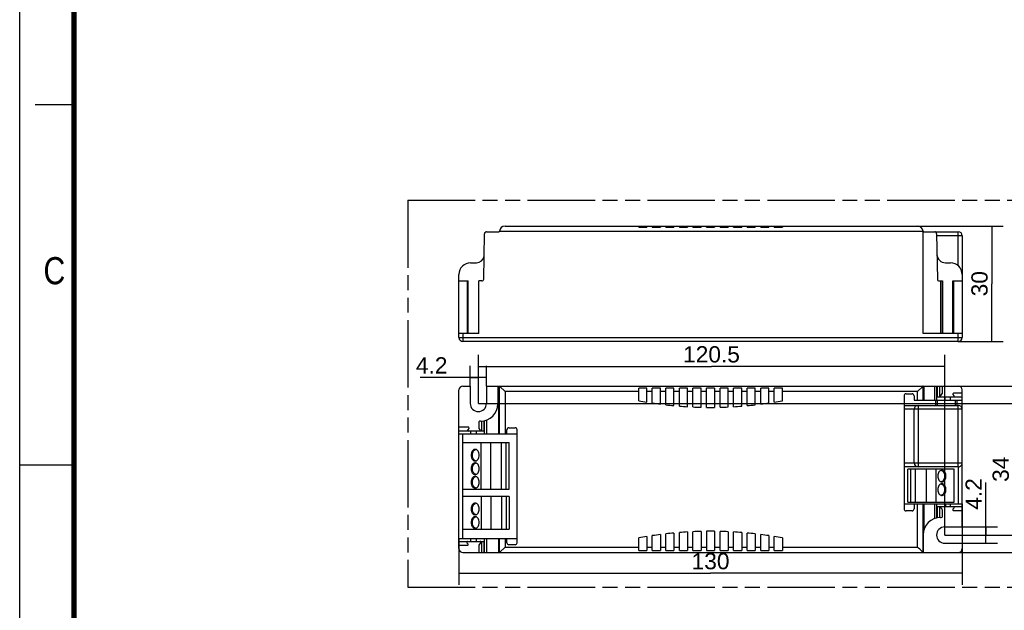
# Model space of a CAD drawing. Header units: millimetres. Extents: x 0 to 210, y 0 to 297.
# Tile 2 of 7: x 0 to 127, y 130 to 206. Entities that reach past the tile are written whole.
import ezdxf
from ezdxf.enums import TextEntityAlignment as Align

# ---------------------------------------------------------------- set-up
doc = ezdxf.new("R2010")
doc.units = ezdxf.units.MM
doc.header["$LTSCALE"] = 19.36
doc.linetypes.add('PHANTOM', pattern=[0.8, 0.45, -0.05, 0.1, -0.05, 0.1, -0.05])
doc.layers.get('0').update_dxf_attribs({"linetype": 'CONTINUOUS'})
doc.layers.add('DEFAULT_3', color=7, linetype='PHANTOM')
doc.layers.add('Z_DIM_2D', color=7, linetype='CONTINUOUS')
doc.styles.add('TEXTSTYLE_2', font='txt', dxfattribs={"width": 0.75})
doc.styles.add('TEXTSTYLE_3', font='helveticaneueltw1g-ltcn.otf')
doc.dimstyles.new('DIMSTYLE_1', dxfattribs={"dimtxt": 2.1, "dimasz": 3.5, "dimexe": 1.5, "dimexo": 0, "dimgap": 0.525, "dimtad": 1, "dimdec": 3, "dimlfac": 2, "dimdsep": 46, "dimtxsty": 'TEXTSTYLE_3', "dimcen": 0.09, "dimclrt": 5, "dimadec": 0, "dimazin": 0, "dimtp": 0.5, "dimtm": 0.5, "dimtfac": 1, "dimtdec": 3, "dimtofl": 0, "dimtmove": 0, "dimatfit": 3, "dimfxl": 0, "dimtolj": 1, "dimarcsym": 0})
doc.dimstyles.new('DIMSTYLE_2', dxfattribs={"dimtxt": 2.1, "dimasz": 3.5, "dimexe": 1.5, "dimexo": 0, "dimgap": 0.525, "dimtad": 1, "dimdec": 3, "dimlfac": 2, "dimdsep": 46, "dimtxsty": 'TEXTSTYLE_3', "dimcen": 0.09, "dimclrt": 5, "dimadec": 0, "dimazin": 0, "dimtp": 0.3, "dimtm": 0.3, "dimtfac": 1, "dimtdec": 3, "dimtofl": 0, "dimtmove": 0, "dimatfit": 3, "dimfxl": 0, "dimtolj": 1, "dimarcsym": 0})
doc.dimstyles.new('DIMSTYLE_3', dxfattribs={"dimtxt": 2.1, "dimasz": 3.5, "dimexe": 1.5, "dimexo": 0, "dimgap": 0.525, "dimtad": 1, "dimdec": 0, "dimlfac": 2, "dimdsep": 46, "dimtxsty": 'TEXTSTYLE_3', "dimcen": 0.09, "dimclrt": 5, "dimadec": 0, "dimazin": 0, "dimtp": 0.2, "dimtm": 0.2, "dimtfac": 1, "dimtdec": 0, "dimtofl": 0, "dimtmove": 0, "dimatfit": 3, "dimfxl": 0, "dimtolj": 1, "dimarcsym": 0})
doc.dimstyles.new('DIMSTYLE_4', dxfattribs={"dimtxt": 2.1, "dimasz": 3.5, "dimexe": 1.5, "dimexo": 0, "dimgap": 0.525, "dimtad": 1, "dimdec": 3, "dimlfac": 2, "dimdsep": 46, "dimtxsty": 'TEXTSTYLE_3', "dimcen": 0.09, "dimclrt": 5, "dimadec": 0, "dimazin": 0, "dimtp": 0.1, "dimtm": 0.1, "dimtfac": 1, "dimtdec": 3, "dimtofl": 0, "dimtmove": 0, "dimatfit": 3, "dimfxl": 0, "dimtolj": 1, "dimarcsym": 0})

# ---------------------------------------------------------------- blocks, each defined once
blk = doc.blocks.new('*D1')
at = {"layer": 'Z_DIM_2D', "color": 2, "linetype": 'Continuous'}
for p, q in [((121.75, 143.48), (121.75, 132.99)), ((56.75, 138.98), (56.75, 132.99)), ((56.75, 134.49), (89.25, 134.49)), ((121.75, 134.49), (89.25, 134.49))]:
    blk.add_line(p, q, dxfattribs=at)
at = {"layer": 'Z_DIM_2D', "color": 5, "linetype": 'Continuous', "style": 'TEXTSTYLE_3'}
blk.add_text('130', height=2.1, dxfattribs=at).set_placement((89.25, 135.01), align=Align.CENTER)
blk = doc.blocks.new('_NONE')
blk = doc.blocks.new('*D2')
at = {"layer": 'Z_DIM_2D', "color": 2, "linetype": 'Continuous'}
for p, q in [((116.71, 158.68), (133.73, 158.68)), ((132.23, 158.68), (132.23, 147.93)), ((132.23, 137.18), (132.23, 147.93)), ((116.71, 137.18), (133.73, 137.18))]:
    blk.add_line(p, q, dxfattribs=at)
at = {"layer": 'Z_DIM_2D', "color": 5, "linetype": 'Continuous', "style": 'TEXTSTYLE_3'}
blk.add_text('43', height=2.1, rotation=90, dxfattribs=at).set_placement((131.71, 147.93), align=Align.CENTER)
blk = doc.blocks.new('*D3')
at = {"layer": 'Z_DIM_2D', "color": 2, "linetype": 'Continuous'}
for p, q in [((116, 179.35), (127.07, 179.35)), ((125.57, 179.35), (125.57, 171.9)), ((125.57, 164.45), (125.57, 171.9)), ((121.25, 164.45), (127.07, 164.45))]:
    blk.add_line(p, q, dxfattribs=at)
at = {"layer": 'Z_DIM_2D', "color": 5, "linetype": 'Continuous', "style": 'TEXTSTYLE_3'}
blk.add_text('30', height=2.1, rotation=90, dxfattribs=at).set_placement((125.04, 171.9), align=Align.CENTER)
blk = doc.blocks.new('*D4')
at = {"layer": 'Z_DIM_2D', "color": 2, "linetype": 'Continuous'}
for p, q in [((124.81, 139.43), (124.81, 146.23)), ((121.75, 140.48), (126.31, 140.48)), ((124.81, 140.48), (124.81, 139.43)), ((124.81, 138.38), (124.81, 139.43)), ((121.75, 138.38), (126.31, 138.38))]:
    blk.add_line(p, q, dxfattribs=at)
at = {"layer": 'Z_DIM_2D', "color": 5, "linetype": 'Continuous', "style": 'TEXTSTYLE_3'}
blk.add_text('4.2', height=2.1, rotation=90, dxfattribs=at).set_placement((124.29, 142.7))
blk = doc.blocks.new('*D5')
at = {"layer": 'Z_DIM_2D', "color": 2, "linetype": 'Continuous'}
for p, q in [((58.2, 158.68), (58.2, 161.28)), ((60.3, 158.68), (60.3, 161.28)), ((59.25, 159.78), (51.73, 159.78)), ((58.2, 159.78), (59.25, 159.78)), ((60.3, 159.78), (59.25, 159.78))]:
    blk.add_line(p, q, dxfattribs=at)
at = {"layer": 'Z_DIM_2D', "color": 5, "linetype": 'Continuous', "style": 'TEXTSTYLE_3'}
blk.add_text('4.2', height=2.1, dxfattribs=at).set_placement((55.26, 160.3), align=Align.RIGHT)
blk = doc.blocks.new('*D6')
at = {"layer": 'Z_DIM_2D', "color": 2, "linetype": 'Continuous'}
for p, q in [((59.25, 156.43), (59.25, 162.7)), ((119.5, 139.43), (119.5, 162.7)), ((59.25, 161.2), (89.37, 161.2)), ((119.5, 161.2), (89.37, 161.2))]:
    blk.add_line(p, q, dxfattribs=at)
at = {"layer": 'Z_DIM_2D', "color": 5, "linetype": 'Continuous', "style": 'TEXTSTYLE_3'}
blk.add_text('120.5', height=2.1, dxfattribs=at).set_placement((89.37, 161.73), align=Align.CENTER)
blk = doc.blocks.new('*D7')
at = {"layer": 'Z_DIM_2D', "color": 2, "linetype": 'Continuous'}
for p, q in [((59.25, 156.43), (129.8, 156.43)), ((128.3, 156.43), (128.3, 147.93)), ((128.3, 139.43), (128.3, 147.93)), ((119.5, 139.43), (129.8, 139.43))]:
    blk.add_line(p, q, dxfattribs=at)
at = {"layer": 'Z_DIM_2D', "color": 5, "linetype": 'Continuous', "style": 'TEXTSTYLE_3'}
blk.add_text('34', height=2.1, rotation=90, dxfattribs=at).set_placement((127.78, 147.93), align=Align.CENTER)

msp = doc.modelspace()

# ---------------------------------------------------------------- linework, layer by layer
at = {"color": 2, "linetype": 'Continuous'}
for p, q in [((0, 0), (0, 297)), ((7, 195), (2, 195)), ((0, 148.5), (7, 148.5))]:
    msp.add_line(p, q, dxfattribs=at)
at = {"color": 7, "linetype": 'Continuous'}
for p, q in [((62.69753, 179.35269), (115.99811, 179.35269)), ((79.9741, 179.20269), (79.9741, 179.35269)), ((81.0241, 179.35269), (81.0241, 179.20269)), ((81.7241, 179.20269), (81.7241, 179.35269)), ((82.7741, 179.35269), (82.7741, 179.20269)), ((83.4741, 179.20269), (83.4741, 179.35269)), ((84.5241, 179.35269), (84.5241, 179.20269)), ((85.2241, 179.20269), (85.2241, 179.35269)), ((86.2741, 179.35269), (86.2741, 179.20269)), ((86.9741, 179.20269), (86.9741, 179.35269)), ((88.0241, 179.35269), (88.0241, 179.20269)), ((88.7241, 179.20269), (88.7241, 179.35269)), ((89.7741, 179.35269), (89.7741, 179.20269)), ((90.4741, 179.20269), (90.4741, 179.35269)), ((91.5241, 179.35269), (91.5241, 179.20269)), ((92.2241, 179.20269), (92.2241, 179.35269)), ((93.2741, 179.35269), (93.2741, 179.20269)), ((93.9741, 179.20269), (93.9741, 179.35269)), ((95.0241, 179.35269), (95.0241, 179.20269)), ((95.7241, 179.20269), (95.7241, 179.35269)), ((96.7741, 179.35269), (96.7741, 179.20269)), ((97.4741, 179.20269), (97.4741, 179.35269)), ((98.5241, 179.35269), (98.5241, 179.20269)), ((59.94254, 172.49833), (60.04481, 178.35705)), ((60.29477, 178.60269), (61.8991, 178.60269)), ((79.9741, 179.20269), (81.0241, 179.20269)), ((81.7241, 179.20269), (82.7741, 179.20269)), ((83.4741, 179.20269), (84.5241, 179.20269)), ((85.2241, 179.20269), (86.2741, 179.20269)), ((86.9741, 179.20269), (88.0241, 179.20269)), ((88.7241, 179.20269), (89.7741, 179.20269)), ((90.4741, 179.20269), (91.5241, 179.20269)), ((92.2241, 179.20269), (93.2741, 179.20269)), ((93.9741, 179.20269), (95.0241, 179.20269)), ((95.7241, 179.20269), (96.7741, 179.20269)), ((97.4741, 179.20269), (98.5241, 179.20269)), ((116.7331, 165.45269), (116.7331, 178.6254)), ((116.79655, 178.60269), (121.2491, 178.60268)), ((118.45338, 178.35705), (118.55565, 172.49833)), ((121.7491, 178.10268), (121.7491, 164.95269)), ((58.24901, 174.60269), (59.00367, 174.60269)), ((119.60969, 174.60413), (120.24912, 174.60413)), ((56.7491, 164.95269), (56.7491, 173.10254)), ((56.7491, 172.25269), (57.95213, 172.25269)), ((57.85249, 165.45269), (57.85249, 172.25269)), ((57.9521, 165.45269), (57.9521, 172.25269)), ((59.2996, 165.45269), (59.2996, 172.25269)), ((59.69258, 172.25269), (59.2996, 172.25269)), ((118.80561, 172.25269), (119.19735, 172.25269)), ((119.19735, 172.25269), (119.19735, 165.45269)), ((120.54008, 165.45269), (120.54008, 172.25269)), ((120.54016, 172.25269), (121.7491, 172.25269)), ((120.63968, 172.25269), (120.63968, 165.45269)), ((59.2996, 165.45269), (56.7491, 165.45269)), ((121.7491, 165.45269), (116.7331, 165.45269)), ((121.2491, 164.45269), (57.2491, 164.45269)), ((56.7491, 137.67605), (56.7491, 158.17605)), ((57.2491, 158.67605), (58.1991, 158.67605)), ((58.1991, 158.67605), (58.1991, 156.42605)), ((60.2991, 158.67605), (60.2991, 156.42605)), ((60.2991, 158.67605), (121.2491, 158.67605)), ((61.7651, 158.67605), (61.7651, 156.37654)), ((61.9989, 158.67468), (62.01984, 158.65375)), ((62.01984, 158.65375), (62.04439, 158.62924)), ((62.04439, 158.62924), (62.69753, 157.97605)), ((79.9741, 156.7851), (79.9741, 158.40906)), ((81.0241, 158.40906), (79.9741, 158.40906)), ((81.0241, 156.60036), (81.0241, 158.40906)), ((81.7241, 156.48985), (81.7241, 158.40906)), ((82.7741, 158.40906), (81.7241, 158.40906)), ((82.7741, 156.34288), (82.7741, 158.40906)), ((83.4741, 156.25734), (83.4741, 158.40906)), ((84.5241, 158.40906), (83.4741, 158.40906)), ((84.5241, 156.14758), (84.5241, 158.40906)), ((85.2241, 156.08671), (85.2241, 158.40906)), ((86.2741, 158.40906), (85.2241, 158.40906)), ((86.2741, 156.01376), (86.2741, 158.40906)), ((86.9741, 155.97732), (86.9741, 158.40906)), ((88.0241, 158.40906), (86.9741, 158.40906)), ((88.0241, 155.94091), (88.0241, 158.40906)), ((88.7241, 155.92786), (88.7241, 158.40906)), ((89.7741, 158.40906), (88.7241, 158.40906)), ((89.7741, 158.40906), (89.7741, 155.9267)), ((90.4741, 155.94091), (90.4741, 158.40906)), ((91.5241, 158.40906), (90.4741, 158.40906)), ((91.5241, 155.97732), (91.5241, 158.40906)), ((92.2241, 156.01376), (92.2241, 158.40906)), ((93.2741, 158.40906), (92.2241, 158.40906)), ((93.2741, 156.08671), (93.2741, 158.40906)), ((93.9741, 156.14758), (93.9741, 158.40906)), ((95.0241, 158.40906), (93.9741, 158.40906)), ((95.0241, 156.25734), (95.0241, 158.40906)), ((95.7241, 156.34288), (95.7241, 158.40906)), ((96.7741, 158.40906), (95.7241, 158.40906)), ((96.7741, 156.48985), (96.7741, 158.40906)), ((97.4741, 156.60036), (97.4741, 158.40906)), ((98.5241, 158.40906), (97.4741, 158.40906)), ((98.5241, 156.7851), (98.5241, 158.40906)), ((116.65323, 158.63114), (115.99811, 157.97605)), ((116.67654, 158.65441), (116.65323, 158.63114)), ((116.69675, 158.67469), (116.67654, 158.65441)), ((119.1992, 157.80955), (119.1992, 158.67605)), ((121.7491, 157.75005), (120.64571, 157.75005)), ((121.7491, 140.47605), (121.7491, 158.17605)), ((114.2491, 157.42605), (114.2491, 142.80955)), ((114.4991, 157.67605), (115.2991, 157.67605)), ((115.5491, 157.42605), (115.5491, 156.87521)), ((115.5491, 156.87505), (121.7491, 156.87505)), ((121.7491, 157.25005), (118.49977, 157.25005)), ((119.16246, 157.7086), (118.91554, 157.41433)), ((119.50342, 157.25005), (119.50342, 156.87505)), ((120.71477, 157.41251), (120.56913, 157.5862)), ((114.2491, 156.17605), (121.2491, 156.17605)), ((115.5491, 148.75105), (115.5491, 155.67605)), ((59.3001, 154.01097), (59.3001, 153.30788)), ((59.54943, 154.16088), (59.45058, 154.16088)), ((57.95119, 153.36754), (56.7491, 153.36754)), ((59.99435, 152.86754), (56.7491, 152.86754)), ((58.02757, 153.20347), (57.88354, 153.03182)), ((59.4866, 153.03), (59.33573, 153.20993)), ((59.99435, 152.86754), (59.99435, 152.49255)), ((62.9491, 152.49255), (62.9491, 153.04255)), ((63.1991, 153.29255), (63.9991, 153.29255)), ((64.2491, 138.42605), (64.2491, 153.04255)), ((56.7491, 152.49255), (64.2491, 152.49255)), ((57.2491, 138.97607), (57.2491, 152.49255)), ((57.2491, 151.37605), (63.2491, 151.37605)), ((59.5991, 145.37605), (59.5991, 151.37605)), ((60.8491, 145.37605), (60.8491, 151.37605)), ((62.2491, 145.37605), (62.2491, 151.37605)), ((62.83053, 145.37605), (62.83053, 151.37605)), ((63.2491, 145.37605), (63.2491, 151.37605)), ((121.2491, 148.25105), (114.2491, 148.25105)), ((120.7241, 147.92605), (114.7241, 147.92605)), ((114.7241, 143.67605), (114.7241, 147.92605)), ((115.14266, 143.67605), (115.14266, 147.92605)), ((115.7241, 143.67605), (115.7241, 147.92605)), ((117.1241, 143.67605), (117.1241, 147.92605)), ((118.3741, 143.67605), (118.3741, 147.92605)), ((120.7241, 143.67605), (120.7241, 147.92605)), ((121.2491, 148.25105), (121.2491, 143.47681)), ((57.2491, 145.37605), (63.2491, 145.37605)), ((63.2491, 144.42605), (57.2491, 144.42605)), ((59.5991, 144.42605), (59.5991, 140.17605)), ((60.8491, 144.42605), (60.8491, 140.17605)), ((62.2491, 144.42605), (62.2491, 140.17605)), ((62.83053, 144.42605), (62.83053, 140.17605)), ((63.2491, 144.42605), (63.2491, 140.17605)), ((114.2491, 143.47675), (121.7491, 143.47705)), ((115.2991, 142.55955), (114.4991, 142.55955)), ((114.7241, 143.67605), (120.7241, 143.67605)), ((115.5491, 143.47675), (115.5491, 142.80955)), ((118.49985, 143.10205), (121.7491, 143.10205)), ((119.01084, 142.93841), (119.16172, 142.75846)), ((119.19735, 141.84105), (119.19735, 142.66052)), ((120.56331, 142.75913), (120.7132, 142.93777)), ((120.63968, 142.59506), (121.7491, 142.59506)), ((118.94876, 141.69122), (119.04752, 141.69122)), ((57.2491, 140.17605), (63.2491, 140.17605)), ((88.7241, 139.91706), (88.7241, 137.44304)), ((119.4991, 140.47605), (121.7491, 140.47605)), ((56.7491, 138.97605), (64.2491, 138.97605)), ((59.99435, 138.97707), (59.99435, 138.60355)), ((62.9491, 138.42605), (62.9491, 138.97605)), ((79.9741, 137.44304), (79.9741, 139.05866)), ((81.0241, 139.2434), (81.0241, 137.44304)), ((81.7241, 137.44304), (81.7241, 139.35391)), ((82.7741, 139.50088), (82.7741, 137.44304)), ((83.4741, 137.44304), (83.4741, 139.58642)), ((84.5241, 139.69618), (84.5241, 137.44304)), ((85.2241, 137.44304), (85.2241, 139.75705)), ((86.2741, 139.83), (86.2741, 137.44304)), ((86.9741, 137.44304), (86.9741, 139.86644)), ((88.0241, 139.90285), (88.0241, 137.44304)), ((89.7741, 139.9159), (89.7741, 137.44304)), ((90.4741, 137.44304), (90.4741, 139.90285)), ((91.5241, 139.86644), (91.5241, 137.44304)), ((92.2241, 137.44304), (92.2241, 139.83)), ((93.2741, 139.75705), (93.2741, 137.44304)), ((93.9741, 137.44304), (93.9741, 139.69618)), ((95.0241, 139.58642), (95.0241, 137.44304)), ((95.7241, 137.44304), (95.7241, 139.50088)), ((96.7741, 139.35391), (96.7741, 137.44304)), ((97.4741, 137.44304), (97.4741, 139.2434)), ((98.5241, 139.05866), (98.5241, 137.44304)), ((116.7331, 139.47556), (116.7331, 137.17605)), ((56.7491, 138.60355), (59.99435, 138.60355)), ((56.7491, 138.10355), (57.85249, 138.10355)), ((57.78332, 138.44109), (57.92904, 138.26743)), ((59.2996, 138.04405), (59.2996, 137.17605)), ((59.33633, 138.14497), (59.58328, 138.43927)), ((62.04437, 137.22293), (62.69753, 137.87605)), ((63.9991, 138.17605), (63.1991, 138.17605)), ((79.9741, 137.44304), (81.0241, 137.44304)), ((81.7241, 137.44304), (82.7741, 137.44304)), ((83.4741, 137.44304), (84.5241, 137.44304)), ((85.2241, 137.44304), (86.2741, 137.44304)), ((86.9741, 137.44304), (88.0241, 137.44304)), ((88.7241, 137.44304), (89.7741, 137.44304)), ((90.4741, 137.44304), (91.5241, 137.44304)), ((92.2241, 137.44304), (93.2741, 137.44304)), ((93.9741, 137.44304), (95.0241, 137.44304)), ((95.7241, 137.44304), (96.7741, 137.44304)), ((97.4741, 137.44304), (98.5241, 137.44304)), ((119.4991, 138.37605), (121.7491, 138.37605)), ((121.7491, 138.37605), (121.7491, 137.67605)), ((57.2491, 137.17605), (121.2491, 137.17605)), ((61.9989, 137.17742), (62.01985, 137.19837)), ((62.01985, 137.19837), (62.04437, 137.22293)), ((116.69674, 137.17742), (116.69003, 137.18409))]:
    msp.add_line(p, q, dxfattribs=at)
at = {"color": 9, "linetype": 'Continuous'}
for p, q in [((116.70995, 178.65269), (61.9857, 178.65269)), ((121.7491, 178.10268), (118.45782, 178.10269)), ((121.2491, 174.21899), (121.2491, 178.60268)), ((118.94876, 172.25269), (118.94876, 165.45269)), ((119.04752, 165.45269), (119.04752, 172.25269)), ((57.2491, 165.45269), (57.2491, 164.45269)), ((121.2491, 164.45269), (121.2491, 165.45269)), ((56.7491, 164.95269), (121.7491, 164.95269)), ((61.8991, 152.49255), (61.8991, 158.67605)), ((61.9989, 152.49255), (61.9989, 158.67468)), ((62.69753, 157.97605), (62.69753, 152.49255)), ((79.9741, 157.97605), (62.69753, 157.97605)), ((81.7241, 157.97605), (81.0241, 157.97605)), ((83.4741, 157.97605), (82.7741, 157.97605)), ((85.2241, 157.97605), (84.5241, 157.97605)), ((86.9741, 157.97605), (86.2741, 157.97605)), ((88.7241, 157.97605), (88.0241, 157.97605)), ((90.4741, 157.97605), (89.7741, 157.97605)), ((92.2241, 157.97605), (91.5241, 157.97605)), ((93.9741, 157.97605), (93.2741, 157.97605)), ((95.7241, 157.97605), (95.0241, 157.97605)), ((97.4741, 157.97605), (96.7741, 157.97605)), ((115.99811, 157.97605), (98.5241, 157.97605)), ((115.99811, 156.8754), (115.99811, 157.97605)), ((116.69675, 156.87605), (116.69675, 158.67469)), ((116.79655, 158.67605), (116.79655, 156.87557)), ((118.20343, 156.87557), (118.20343, 158.67605)), ((118.45338, 158.67605), (118.45338, 156.87533)), ((118.55565, 157.25005), (118.55565, 158.67605)), ((118.80561, 158.67605), (118.80561, 157.25005)), ((118.3485, 156.17605), (118.3485, 156.87511)), ((118.4998, 156.87533), (118.4998, 157.25005)), ((118.52163, 156.87505), (118.52163, 156.17605)), ((120.2491, 156.87505), (120.2491, 157.25005)), ((120.87651, 156.17605), (120.87651, 156.87505)), ((121.04964, 156.87514), (121.04964, 156.17605)), ((121.7491, 155.67605), (114.2491, 155.67605)), ((116.0491, 156.17605), (116.0491, 148.25105)), ((121.2491, 148.25105), (121.2491, 156.17605)), ((59.69258, 152.86754), (59.69258, 154.16551)), ((59.94254, 154.19603), (59.94254, 152.86754)), ((60.04481, 152.49255), (60.04481, 154.21696)), ((60.29477, 154.29), (60.29477, 152.49255)), ((58.24911, 152.86754), (58.24911, 152.49255)), ((59.00367, 152.49255), (59.00367, 152.86754)), ((114.2491, 148.75105), (121.7491, 148.75105)), ((115.99811, 137.87605), (115.99811, 143.47664)), ((116.69674, 137.17742), (116.69674, 143.47605)), ((116.79655, 143.47653), (116.79655, 140.00203)), ((118.20343, 141.5621), (118.20343, 143.47653)), ((118.45338, 143.47677), (118.45338, 141.63514)), ((118.49985, 143.10205), (118.49985, 143.47677)), ((118.55565, 141.65607), (118.55565, 143.10205)), ((118.80561, 143.10205), (118.80561, 141.6866)), ((119.60969, 143.47705), (119.60969, 143.10205)), ((120.24912, 143.10205), (120.24912, 143.47705)), ((58.24911, 138.97735), (58.24911, 138.60355)), ((59.00367, 138.60355), (59.00367, 138.97735)), ((60.04481, 137.17605), (60.04481, 138.97624)), ((60.29477, 138.97605), (60.29477, 137.17605)), ((61.8991, 137.17605), (61.8991, 138.97605)), ((61.9989, 137.17742), (61.9989, 138.97605)), ((62.69753, 138.97605), (62.69753, 137.87605)), ((59.69258, 137.17605), (59.69258, 138.60355)), ((59.94254, 138.60355), (59.94254, 137.17605)), ((62.69753, 137.87605), (79.9741, 137.87605)), ((81.0241, 137.87605), (81.7241, 137.87605)), ((82.7741, 137.87605), (83.4741, 137.87605)), ((84.5241, 137.87605), (85.2241, 137.87605)), ((86.2741, 137.87605), (86.9741, 137.87605)), ((88.0241, 137.87605), (88.7241, 137.87605)), ((89.7741, 137.87605), (90.4741, 137.87605)), ((91.5241, 137.87605), (92.2241, 137.87605)), ((93.2741, 137.87605), (93.9741, 137.87605)), ((95.0241, 137.87605), (95.7241, 137.87605)), ((96.7741, 137.87605), (97.4741, 137.87605)), ((98.5241, 137.87605), (115.99811, 137.87605))]:
    msp.add_line(p, q, dxfattribs=at)
at = {"color": 7, "linetype": 'Continuous', "const_width": 0.7}
msp.add_lwpolyline([(7, 7), (7, 290)], dxfattribs=at)
at = {"color": 7, "linetype": 'Continuous'}
for centre, radius, start, end in [((62.69753, 178.65269), 0.7, 90, 176.4166592), ((115.99811, 178.65269), 0.7, 3.5833204, 90), ((60.29477, 178.35269), 0.25, 90, 179), ((61.8991, 178.70269), 0.1, 270, 356.4166592), ((116.79655, 178.70269), 0.1, 183.5833204, 270.0041284), ((118.20342, 178.35269), 0.25, 1, 90), ((121.2491, 178.10268), 0.5, 0, 89.9999287), ((119.60969, 175.71413), 1.11, 181, 270), ((58.24911, 173.10269), 1.5, 90.0035188, 180.0056534), ((59.00367, 175.60269), 1, 270, 352.1727639), ((120.24912, 173.10413), 1.5, 0.004304, 90), ((59.69258, 172.50269), 0.25, 270, 359), ((118.80561, 172.50269), 0.25, 181, 270), ((57.2491, 164.95269), 0.5, 180, 270), ((121.2491, 164.95269), 0.5, 270, 360), ((57.2491, 158.17605), 0.5, 90, 179.9999632), ((119.04214, 157.80955), 0.15706, 320, 360), ((120.6461, 157.65005), 0.1, 90.1465171, 219.6785167), ((121.2491, 158.17605), 0.5, 0, 90), ((89.2491, 206.42605), 50.5, 259.4167863, 260.6264045), ((89.2491, 206.42605), 50.5, 261.4304468, 262.6333808), ((89.2491, 206.42605), 50.5, 277.3666192, 278.5695532), ((89.2491, 206.42605), 50.5, 279.3735955, 280.5832137), ((114.4991, 157.42605), 0.25, 90, 180), ((115.2991, 157.42605), 0.25, 0, 90), ((118.99214, 157.35005), 0.1, 140, 269.5470355), ((120.63664, 157.35005), 0.1, 270, 39.5329194), ((59.2491, 156.42605), 1.05, 180, 360), ((59.54943, 156.37654), 2.21566, 270.0001361, 360), ((89.2491, 206.42605), 50.5, 263.4334934, 264.6313046), ((89.2491, 206.42605), 50.5, 265.4285073, 266.6226992), ((89.2491, 206.42605), 50.5, 267.4179796, 268.6100155), ((89.2491, 206.42605), 50.5, 269.4043653, 270.5956347), ((89.2491, 206.42605), 50.5, 271.3899845, 272.5820204), ((89.2491, 206.42605), 50.5, 273.3773008, 274.5714927), ((89.2491, 206.42605), 50.5, 275.3686954, 276.5665066), ((116.0491, 155.67605), 0.5, 90, 180), ((121.2491, 155.67605), 0.5, 0, 90), ((59.4501, 154.01088), 0.15, 89.8172208, 179.9636728), ((57.96015, 152.96754), 0.1, 140, 269.5470355), ((57.9508, 153.26754), 0.1, 320.1509915, 89.6983298), ((59.45254, 153.30788), 0.15244, 180.0000161, 219.9797576), ((59.40847, 152.96754), 0.1, 270, 39.5329194), ((63.1991, 153.04255), 0.25, 90, 180), ((63.9991, 153.04255), 0.25, 0, 90), ((59.02202, 150.1001), 0.4015, 103.4945719, 110.9715354), ((59.02169, 149.40085), 0.40031, 249.6470553, 256.5104483), ((59.02202, 148.3501), 0.4015, 103.4945719, 110.9715354), ((116.0491, 148.75105), 0.5, 180, 270), ((118.95151, 147.40125), 0.40031, 69.6470553, 76.5104483), ((121.2491, 148.75105), 0.5, 270, 0.0001486), ((59.02202, 146.6001), 0.4015, 103.4945719, 110.9715354), ((59.02169, 147.65085), 0.40031, 249.6470553, 256.5104483), ((118.95118, 146.702), 0.4015, 283.4945719, 290.9715354), ((59.02169, 145.90085), 0.40031, 249.6470553, 256.5104483), ((118.95151, 145.65125), 0.40031, 69.6470553, 76.5104483), ((118.95118, 144.952), 0.4015, 283.4945719, 290.9715354), ((59.02202, 143.1501), 0.4015, 103.4945719, 110.9715354), ((114.4991, 142.80955), 0.25, 180, 270), ((115.2991, 142.80955), 0.25, 270, 360), ((119.08954, 143.00132), 0.10073, 90, 219.5329194), ((119.04491, 142.66052), 0.15244, 0, 39.9797576), ((120.64008, 142.69506), 0.1, 140.1509915, 269.6983298), ((120.6366, 143.00205), 0.1, 320, 89.5470355), ((59.02202, 141.4001), 0.4015, 103.4945719, 110.9715354), ((59.02169, 142.45085), 0.40031, 249.6470553, 256.5104483), ((118.94876, 139.47556), 2.21566, 90, 180), ((119.04752, 141.84105), 0.14983, 270, 360), ((59.02169, 140.70085), 0.40031, 249.6470553, 256.5104483), ((89.2491, 89.41771), 50.5, 89.4043653, 90.5956347), ((119.4991, 139.42605), 1.05, 90, 270), ((89.2491, 89.41771), 50.5, 99.3735955, 100.5832137), ((89.2491, 89.41771), 50.5, 97.3666192, 98.5695532), ((89.2491, 89.41771), 50.5, 95.3686954, 96.5665066), ((89.2491, 89.41771), 50.5, 93.3773008, 94.5714927), ((89.2491, 89.41771), 50.5, 91.3899845, 92.5820204), ((89.2491, 89.41771), 50.5, 87.4179796, 88.6100155), ((89.2491, 89.41771), 50.5, 85.4285073, 86.6226992), ((89.2491, 89.41771), 50.5, 83.4334934, 84.6313046), ((89.2491, 89.41771), 50.5, 81.4304468, 82.6333808), ((89.2491, 89.41771), 50.5, 79.4167863, 80.6264045), ((57.2491, 137.67605), 0.5, 180.0000368, 270), ((57.86145, 138.50355), 0.1, 90, 219.5470355), ((57.8521, 138.20355), 0.1, 270.1506755, 39.6980183), ((59.4566, 138.04405), 0.157, 140, 180), ((59.50667, 138.50355), 0.1, 320, 89.5470355), ((63.1991, 138.42605), 0.25, 180, 270), ((63.9991, 138.42605), 0.25, 270, 360), ((121.2491, 137.67605), 0.5, 270, 360), ((127.63545, 148.12261), 15.47432, 224.7861144, 224.9099693), ((119.85477, 140.3696), 4.49033, 224.9392903, 225.1873177)]:
    msp.add_arc(centre, radius, start, end, dxfattribs=at)
for points, knots in [([(61.99889, 158.67469), (61.9979, 158.67567), (61.99288, 158.67573), (61.98874, 158.67605), (61.9857, 158.67605)], [0, 0, 0, 0, 0.315228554, 1, 1, 1, 1]), ([(116.70995, 158.67605), (116.7069, 158.67605), (116.70276, 158.67573), (116.69775, 158.67567), (116.69675, 158.67469)], [0, 0, 0, 0, 0.684720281, 1, 1, 1, 1]), ([(58.84009, 150.50105), (58.80527, 150.50105), (58.734, 150.49093), (58.59531, 150.43033), (58.44555, 150.28068), (58.33517, 150.03516), (58.30976, 149.84767), (58.30976, 149.75105)], [0, 0, 0, 0, 0.103589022, 0.210939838, 0.445677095, 0.712539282, 1, 1, 1, 1]), ([(58.48653, 149.75105), (58.48653, 149.8239), (58.50145, 149.96736), (58.5825, 150.21873), (58.70833, 150.38174), (58.81293, 150.44337)], [0, 0, 0, 0, 0.275882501, 0.540274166, 1, 1, 1, 1]), ([(59.37042, 149.75105), (59.37042, 149.84767), (59.345, 150.03515), (59.23463, 150.28068), (59.08487, 150.43033), (58.94617, 150.49093), (58.87491, 150.50105), (58.84009, 150.50105)], [0, 0, 0, 0, 0.287460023, 0.554315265, 0.789053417, 0.896407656, 1, 1, 1, 1]), ([(58.30976, 149.75105), (58.30976, 149.65443), (58.33517, 149.46695), (58.44554, 149.22142), (58.5953, 149.07177), (58.734, 149.01117), (58.80527, 149.00105), (58.84009, 149.00106)], [0, 0, 0, 0, 0.287460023, 0.554315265, 0.789053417, 0.896407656, 1, 1, 1, 1]), ([(58.88246, 149.02554), (58.82388, 149.04724), (58.70989, 149.12259), (58.58452, 149.29438), (58.50461, 149.51082), (58.48653, 149.6698), (58.48653, 149.75105)], [0, 0, 0, 0, 0.214838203, 0.455499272, 0.720558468, 1, 1, 1, 1]), ([(58.84009, 149.00106), (58.87491, 149.00106), (58.94617, 149.01117), (59.08487, 149.07177), (59.23463, 149.22142), (59.345, 149.46694), (59.37042, 149.65443), (59.37042, 149.75105)], [0, 0, 0, 0, 0.103589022, 0.210939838, 0.445677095, 0.712539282, 1, 1, 1, 1]), ([(58.84009, 148.75105), (58.80527, 148.75105), (58.734, 148.74093), (58.59531, 148.68033), (58.44555, 148.53068), (58.33517, 148.28516), (58.30976, 148.09767), (58.30976, 148.00105)], [0, 0, 0, 0, 0.103589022, 0.210939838, 0.445677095, 0.712539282, 1, 1, 1, 1]), ([(58.30976, 148.00105), (58.30976, 147.90443), (58.33517, 147.71695), (58.44554, 147.47142), (58.5953, 147.32177), (58.734, 147.26117), (58.80527, 147.25105), (58.84009, 147.25106)], [0, 0, 0, 0, 0.287460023, 0.554315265, 0.789053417, 0.896407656, 1, 1, 1, 1]), ([(58.48653, 148.00105), (58.48653, 148.0739), (58.50145, 148.21736), (58.5825, 148.46873), (58.70833, 148.63174), (58.81293, 148.69337)], [0, 0, 0, 0, 0.275882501, 0.540274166, 1, 1, 1, 1]), ([(58.88246, 147.27554), (58.82388, 147.29724), (58.70989, 147.37259), (58.58452, 147.54438), (58.50461, 147.76082), (58.48653, 147.9198), (58.48653, 148.00105)], [0, 0, 0, 0, 0.214838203, 0.455499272, 0.720558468, 1, 1, 1, 1]), ([(59.37042, 148.00105), (59.37042, 148.09767), (59.345, 148.28515), (59.23463, 148.53068), (59.08487, 148.68033), (58.94617, 148.74093), (58.87491, 148.75105), (58.84009, 148.75105)], [0, 0, 0, 0, 0.287460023, 0.554315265, 0.789053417, 0.896407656, 1, 1, 1, 1]), ([(58.84009, 147.25106), (58.87491, 147.25106), (58.94617, 147.26117), (59.08487, 147.32177), (59.23463, 147.47142), (59.345, 147.71694), (59.37042, 147.90443), (59.37042, 148.00105)], [0, 0, 0, 0, 0.103589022, 0.210939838, 0.445677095, 0.712539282, 1, 1, 1, 1]), ([(119.13311, 147.80105), (119.09829, 147.80105), (119.02702, 147.79093), (118.88833, 147.73033), (118.73857, 147.58068), (118.62819, 147.33516), (118.60278, 147.14767), (118.60278, 147.05105)], [0, 0, 0, 0, 0.103589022, 0.210939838, 0.445677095, 0.712539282, 1, 1, 1, 1]), ([(119.09073, 147.77656), (119.14931, 147.75486), (119.2633, 147.67951), (119.38867, 147.50772), (119.46859, 147.29128), (119.48666, 147.1323), (119.48666, 147.05105)], [0, 0, 0, 0, 0.214838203, 0.455499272, 0.720558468, 1, 1, 1, 1]), ([(119.66344, 147.05105), (119.66344, 147.14767), (119.63802, 147.33515), (119.52765, 147.58068), (119.37789, 147.73033), (119.23919, 147.79093), (119.16793, 147.80105), (119.13311, 147.80105)], [0, 0, 0, 0, 0.287460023, 0.554315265, 0.789053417, 0.896407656, 1, 1, 1, 1]), ([(58.84009, 147.00105), (58.80527, 147.00105), (58.734, 146.99093), (58.59531, 146.93033), (58.44555, 146.78068), (58.33517, 146.53516), (58.30976, 146.34767), (58.30976, 146.25105)], [0, 0, 0, 0, 0.103589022, 0.210939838, 0.445677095, 0.712539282, 1, 1, 1, 1]), ([(58.48653, 146.25105), (58.48653, 146.3239), (58.50145, 146.46736), (58.5825, 146.71873), (58.70833, 146.88174), (58.81293, 146.94337)], [0, 0, 0, 0, 0.275882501, 0.540274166, 1, 1, 1, 1]), ([(59.37042, 146.25105), (59.37042, 146.34767), (59.345, 146.53515), (59.23463, 146.78068), (59.08487, 146.93033), (58.94617, 146.99093), (58.87491, 147.00105), (58.84009, 147.00105)], [0, 0, 0, 0, 0.287460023, 0.554315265, 0.789053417, 0.896407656, 1, 1, 1, 1]), ([(118.60278, 147.05105), (118.60278, 146.95443), (118.62819, 146.76695), (118.73856, 146.52142), (118.88832, 146.37177), (119.02702, 146.31117), (119.09829, 146.30105), (119.13311, 146.30106)], [0, 0, 0, 0, 0.287460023, 0.554315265, 0.789053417, 0.896407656, 1, 1, 1, 1]), ([(119.13311, 146.30106), (119.16792, 146.30106), (119.23919, 146.31117), (119.37788, 146.37177), (119.52765, 146.52142), (119.63802, 146.76694), (119.66344, 146.95443), (119.66344, 147.05105)], [0, 0, 0, 0, 0.103589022, 0.210939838, 0.445677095, 0.712539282, 1, 1, 1, 1]), ([(119.48666, 147.05105), (119.48666, 146.9782), (119.47175, 146.83474), (119.39069, 146.58338), (119.26486, 146.42036), (119.16027, 146.35874)], [0, 0, 0, 0, 0.275882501, 0.540274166, 1, 1, 1, 1]), ([(58.30976, 146.25105), (58.30976, 146.15443), (58.33517, 145.96695), (58.44554, 145.72142), (58.5953, 145.57177), (58.734, 145.51117), (58.80527, 145.50105), (58.84009, 145.50106)], [0, 0, 0, 0, 0.287460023, 0.554315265, 0.789053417, 0.896407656, 1, 1, 1, 1]), ([(58.88246, 145.52554), (58.82388, 145.54724), (58.70989, 145.62259), (58.58452, 145.79438), (58.50461, 146.01082), (58.48653, 146.1698), (58.48653, 146.25105)], [0, 0, 0, 0, 0.214838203, 0.455499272, 0.720558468, 1, 1, 1, 1]), ([(58.84009, 145.50106), (58.87491, 145.50106), (58.94617, 145.51117), (59.08487, 145.57177), (59.23463, 145.72142), (59.345, 145.96694), (59.37042, 146.15443), (59.37042, 146.25105)], [0, 0, 0, 0, 0.103589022, 0.210939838, 0.445677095, 0.712539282, 1, 1, 1, 1]), ([(119.13311, 146.05105), (119.09829, 146.05105), (119.02702, 146.04093), (118.88833, 145.98033), (118.73857, 145.83068), (118.62819, 145.58516), (118.60278, 145.39767), (118.60278, 145.30105)], [0, 0, 0, 0, 0.103589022, 0.210939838, 0.445677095, 0.712539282, 1, 1, 1, 1]), ([(118.60278, 145.30105), (118.60278, 145.20443), (118.62819, 145.01695), (118.73856, 144.77142), (118.88832, 144.62177), (119.02702, 144.56117), (119.09829, 144.55105), (119.13311, 144.55106)], [0, 0, 0, 0, 0.287460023, 0.554315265, 0.789053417, 0.896407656, 1, 1, 1, 1]), ([(119.09073, 146.02656), (119.14931, 146.00486), (119.2633, 145.92951), (119.38867, 145.75772), (119.46859, 145.54128), (119.48666, 145.3823), (119.48666, 145.30105)], [0, 0, 0, 0, 0.214838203, 0.455499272, 0.720558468, 1, 1, 1, 1]), ([(119.66344, 145.30105), (119.66344, 145.39767), (119.63802, 145.58515), (119.52765, 145.83068), (119.37789, 145.98033), (119.23919, 146.04093), (119.16793, 146.05105), (119.13311, 146.05105)], [0, 0, 0, 0, 0.287460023, 0.554315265, 0.789053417, 0.896407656, 1, 1, 1, 1]), ([(119.13311, 144.55106), (119.16792, 144.55106), (119.23919, 144.56117), (119.37788, 144.62177), (119.52765, 144.77142), (119.63802, 145.01694), (119.66344, 145.20443), (119.66344, 145.30105)], [0, 0, 0, 0, 0.103589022, 0.210939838, 0.445677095, 0.712539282, 1, 1, 1, 1]), ([(119.48666, 145.30105), (119.48666, 145.2282), (119.47175, 145.08474), (119.39069, 144.83338), (119.26486, 144.67036), (119.16027, 144.60874)], [0, 0, 0, 0, 0.275882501, 0.540274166, 1, 1, 1, 1]), ([(58.84009, 143.55105), (58.80527, 143.55105), (58.734, 143.54093), (58.59531, 143.48033), (58.44555, 143.33068), (58.33517, 143.08516), (58.30976, 142.89767), (58.30976, 142.80105)], [0, 0, 0, 0, 0.103589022, 0.210939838, 0.445677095, 0.712539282, 1, 1, 1, 1]), ([(58.30976, 142.80105), (58.30976, 142.70443), (58.33517, 142.51695), (58.44554, 142.27142), (58.5953, 142.12177), (58.734, 142.06117), (58.80527, 142.05105), (58.84009, 142.05106)], [0, 0, 0, 0, 0.287460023, 0.554315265, 0.789053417, 0.896407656, 1, 1, 1, 1]), ([(58.48653, 142.80105), (58.48653, 142.8739), (58.50145, 143.01736), (58.5825, 143.26873), (58.70833, 143.43174), (58.81293, 143.49337)], [0, 0, 0, 0, 0.275882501, 0.540274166, 1, 1, 1, 1]), ([(58.88246, 142.07554), (58.82388, 142.09724), (58.70989, 142.17259), (58.58452, 142.34438), (58.50461, 142.56082), (58.48653, 142.7198), (58.48653, 142.80105)], [0, 0, 0, 0, 0.214838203, 0.455499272, 0.720558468, 1, 1, 1, 1]), ([(59.37042, 142.80105), (59.37042, 142.89767), (59.345, 143.08515), (59.23463, 143.33068), (59.08487, 143.48033), (58.94617, 143.54093), (58.87491, 143.55105), (58.84009, 143.55105)], [0, 0, 0, 0, 0.287460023, 0.554315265, 0.789053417, 0.896407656, 1, 1, 1, 1]), ([(58.84009, 142.05106), (58.87491, 142.05106), (58.94617, 142.06117), (59.08487, 142.12177), (59.23463, 142.27142), (59.345, 142.51694), (59.37042, 142.70443), (59.37042, 142.80105)], [0, 0, 0, 0, 0.103589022, 0.210939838, 0.445677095, 0.712539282, 1, 1, 1, 1]), ([(58.84009, 141.80105), (58.80527, 141.80105), (58.734, 141.79093), (58.59531, 141.73033), (58.44555, 141.58068), (58.33517, 141.33516), (58.30976, 141.14767), (58.30976, 141.05105)], [0, 0, 0, 0, 0.103589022, 0.210939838, 0.445677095, 0.712539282, 1, 1, 1, 1]), ([(58.48653, 141.05105), (58.48653, 141.1239), (58.50145, 141.26736), (58.5825, 141.51873), (58.70833, 141.68174), (58.81293, 141.74337)], [0, 0, 0, 0, 0.275882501, 0.540274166, 1, 1, 1, 1]), ([(59.37042, 141.05105), (59.37042, 141.14767), (59.345, 141.33515), (59.23463, 141.58068), (59.08487, 141.73033), (58.94617, 141.79093), (58.87491, 141.80105), (58.84009, 141.80105)], [0, 0, 0, 0, 0.287460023, 0.554315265, 0.789053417, 0.896407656, 1, 1, 1, 1]), ([(58.30976, 141.05105), (58.30976, 140.95443), (58.33517, 140.76695), (58.44554, 140.52142), (58.5953, 140.37177), (58.734, 140.31117), (58.80527, 140.30105), (58.84009, 140.30106)], [0, 0, 0, 0, 0.287460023, 0.554315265, 0.789053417, 0.896407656, 1, 1, 1, 1]), ([(58.88246, 140.32554), (58.82388, 140.34724), (58.70989, 140.42259), (58.58452, 140.59438), (58.50461, 140.81082), (58.48653, 140.9698), (58.48653, 141.05105)], [0, 0, 0, 0, 0.214838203, 0.455499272, 0.720558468, 1, 1, 1, 1]), ([(58.84009, 140.30106), (58.87491, 140.30106), (58.94617, 140.31117), (59.08487, 140.37177), (59.23463, 140.52142), (59.345, 140.76694), (59.37042, 140.95443), (59.37042, 141.05105)], [0, 0, 0, 0, 0.103589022, 0.210939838, 0.445677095, 0.712539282, 1, 1, 1, 1]), ([(116.65268, 137.22154), (116.6123, 137.26214), (116.39333, 137.47953), (116.1758, 137.69836), (115.99811, 137.87605)], [0, 0, 0, 0, 0.185586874, 1, 1, 1, 1]), ([(61.9857, 137.17605), (61.98875, 137.17605), (61.99289, 137.17638), (61.99791, 137.17643), (61.9989, 137.17742)], [0, 0, 0, 0, 0.685297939, 1, 1, 1, 1]), ([(116.69674, 137.17742), (116.69773, 137.17643), (116.70276, 137.17638), (116.7069, 137.17605), (116.70995, 137.17605)], [0, 0, 0, 0, 0.31469775, 1, 1, 1, 1])]:
    msp.add_open_spline(points, degree=3, knots=knots, dxfattribs=at)
for points in [[(58.81293, 150.44337), (58.83379, 150.45566), (58.8557, 150.46635), (58.87832, 150.475)], [(58.81293, 148.69337), (58.83379, 148.70566), (58.8557, 148.71635), (58.87832, 148.725)], [(58.81293, 146.94337), (58.83379, 146.95566), (58.8557, 146.96635), (58.87832, 146.975)], [(119.16027, 146.35874), (119.1394, 146.34645), (119.11749, 146.33576), (119.09487, 146.3271)], [(119.16027, 144.60874), (119.1394, 144.59645), (119.11749, 144.58576), (119.09487, 144.5771)], [(58.81293, 143.49337), (58.83379, 143.50566), (58.8557, 143.51635), (58.87832, 143.525)], [(58.81293, 141.74337), (58.83379, 141.75566), (58.8557, 141.76635), (58.87832, 141.775)]]:
    msp.add_open_spline(points, degree=3, dxfattribs=at)
at = {"layer": 'DEFAULT_3', "color": 91, "linetype": 'PHANTOM', "true_color": 0x80ff80}
for p, q in [((50.12864, 182.68), (50.12864, 132.68)), ((50.12864, 182.68), (150.12864, 182.68)), ((50.12864, 132.68), (150.12864, 132.68))]:
    msp.add_line(p, q, dxfattribs=at)

# ---------------------------------------------------------------- texts
at = {"color": 5, "linetype": 'Continuous', "style": 'TEXTSTYLE_2', "width": 0.833333}
msp.add_text('C', height=3.5, dxfattribs=at).set_placement((3.07017, 171.83363))

# ---------------------------------------------------------------- dimensions: what is measured, and where the dimension line sits
at = {"layer": 'Z_DIM_2D', "color": 2, "linetype": 'Continuous'}
for base, p1, p2, dimstyle, picture, middle in [((125.56564, 164.45269), (115.99811, 179.35269), (121.2491, 164.45269), 'DIMSTYLE_3', '*D3', (125.56564, 171.89877)), ((132.23339, 137.17605), (116.70995, 158.67605), (116.70995, 137.17605), 'DIMSTYLE_2', '*D2', (132.23339, 147.91038)), ((128.3011, 139.42605), (59.2491, 156.42605), (119.4991, 139.42605), 'DIMSTYLE_2', '*D7', (128.3011, 147.93388)), ((124.81045, 138.37605), (121.7491, 140.47605), (121.7491, 138.37605), 'DIMSTYLE_4', '*D4', (124.81045, 144.44283))]:
    dim = msp.add_linear_dim(base=base, p1=p1, p2=p2, angle=270, dimstyle=dimstyle, override={"dimblk1": 'NONE', "dimblk2": 'NONE', "dimsah": 1}, dxfattribs=at)
    dim.commit()
    dim.dimension.update_dxf_attribs({"geometry": picture, "text_midpoint": middle, "dimtype": 160})
for base, p1, p2, dimstyle, picture, middle in [((119.4991, 161.2005), (59.2491, 156.42605), (119.4991, 139.42605), 'DIMSTYLE_1', '*D6', (89.41719, 161.2005)), ((60.2991, 159.77998), (58.1991, 161.27998), (60.2991, 161.27998), 'DIMSTYLE_4', '*D5', (53.46938, 159.77998)), ((121.7491, 134.48593), (56.7491, 138.97621), (121.7491, 143.47693), 'DIMSTYLE_1', '*D1', (89.29219, 134.48593))]:
    dim = msp.add_linear_dim(base=base, p1=p1, p2=p2, dimstyle=dimstyle, override={"dimblk1": 'NONE', "dimblk2": 'NONE', "dimsah": 1}, dxfattribs=at)
    dim.commit()
    dim.dimension.update_dxf_attribs({"geometry": picture, "text_midpoint": middle, "dimtype": 160})

doc.saveas('drawing.dxf')
